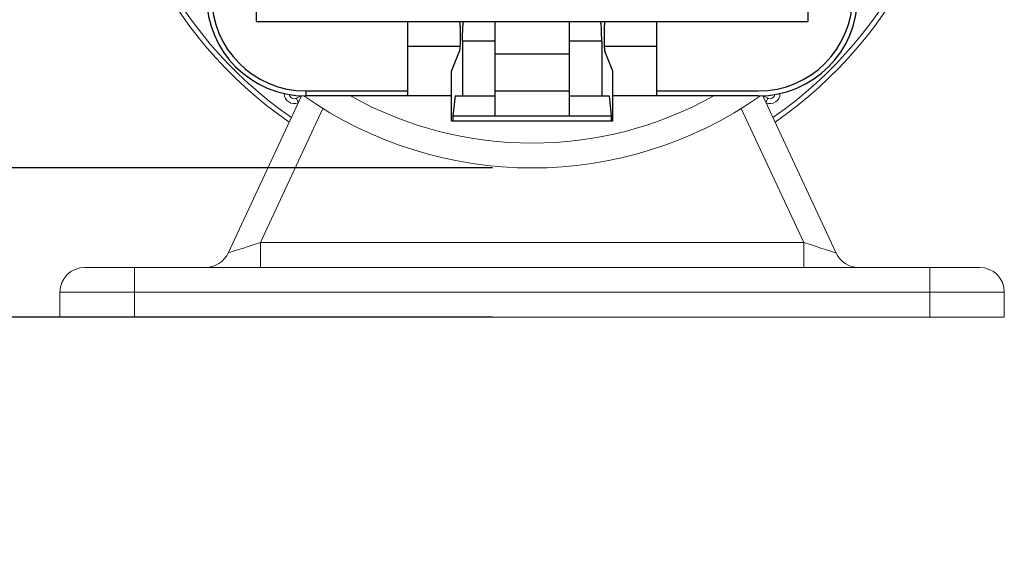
# Model space of a CAD drawing. Header units: inches. Extents: x -1.7 to 17.2, y -0.2 to 9.6.
# Tile 3 of 7: x 1 to 2.5, y 2.2 to 3. Entities that reach past the tile are written whole.
import ezdxf

# ---------------------------------------------------------------- set-up
doc = ezdxf.new("R2010")
doc.units = ezdxf.units.IN
doc.header["$MEASUREMENT"] = 0
doc.layers.add('DIMENSIONS', color=1, linetype='Continuous')
doc.styles.get("Standard").update_dxf_attribs({"font": 'Arial.ttf'})
doc.dimstyles.new('Standard .180IN', dxfattribs={"dimtxt": 0.18, "dimasz": 0.18, "dimexe": 0.18, "dimexo": 0.0625, "dimgap": 0.09, "dimtad": 0, "dimtih": 1, "dimtoh": 1, "dimdec": 5, "dimzin": 0, "dimdsep": 46, "dimlunit": 4, "dimtxsty": 'Standard', "dimcen": 0.09, "dimadec": 0, "dimazin": 0, "dimtfac": 1, "dimtdec": 5, "dimtofl": 0, "dimtmove": 0, "dimatfit": 3, "dimfxl": 1, "dimtolj": 1, "dimtzin": 0, "dimarcsym": 0})

# ---------------------------------------------------------------- blocks, each defined once
blk = doc.blocks.new('*D6')
at = {"layer": 'Defpoints', "color": 0, "transparency": 16777216}
for p in [(1.8021, 3.9113), (0.3019, 2.7895), (1.8021, 2.7895)]:
    blk.add_point(p, dxfattribs=at)
at = {"layer": 'DIMENSIONS', "color": 0, "lineweight": -2, "transparency": 16777216}
for p, q in [((0.3019, 4.0913), (0.3019, 4.2713)), ((1.7396, 3.9113), (0.1219, 3.9113)), ((1.7396, 2.7895), (0.1219, 2.7895)), ((0.3019, 2.6095), (0.3019, 2.4295))]:
    blk.add_line(p, q, dxfattribs=at)
at = {"layer": 'DIMENSIONS', "color": 0, "transparency": 16777216}
for points in [[(0.2719, 4.0913), (0.3319, 4.0913), (0.3019, 3.9113)], [(0.2719, 2.6095), (0.3319, 2.6095), (0.3019, 2.7895)]]:
    blk.add_solid(points, dxfattribs=at)
at = {"layer": 'DIMENSIONS', "color": 0, "transparency": 16777216, "char_height": 0.18, "attachment_point": 5}
for s, insert in [('\\A1;1{\\H1x;\\S1/8;}"', (0.3019, 3.6509)), ('\\A1;[28.49 mm]', (0.3019, 3.1459))]:
    blk.add_mtext(s, dxfattribs=dict(at, insert=insert))
blk = doc.blocks.new('*D7')
at = {"layer": 'Defpoints', "color": 0, "transparency": 16777216}
for p in [(-1.0976, 3.9113), (1.8021, 3.9113), (1.8021, 2.5533)]:
    blk.add_point(p, dxfattribs=at)
at = {"layer": 'DIMENSIONS', "color": 0, "lineweight": -2, "transparency": 16777216}
for p, q in [((-1.0976, 4.0913), (-1.0976, 4.2713)), ((1.7396, 3.9113), (-1.2776, 3.9113)), ((1.7396, 2.5533), (-1.2776, 2.5533)), ((-1.0976, 2.3733), (-1.0976, 2.1933))]:
    blk.add_line(p, q, dxfattribs=at)
at = {"layer": 'DIMENSIONS', "color": 0, "transparency": 16777216}
for points in [[(-1.1276, 4.0913), (-1.0676, 4.0913), (-1.0976, 3.9113)], [(-1.1276, 2.3733), (-1.0676, 2.3733), (-1.0976, 2.5533)]]:
    blk.add_solid(points, dxfattribs=at)
at = {"layer": 'DIMENSIONS', "color": 0, "transparency": 16777216, "char_height": 0.18, "attachment_point": 5}
for s, insert in [('\\A1;1{\\H1x;\\S11/32;}"', (-1.0976, 3.5328)), ('\\A1;[34.49 mm]', (-1.0976, 3.0278))]:
    blk.add_mtext(s, dxfattribs=dict(at, insert=insert))

msp = doc.modelspace()

# ---------------------------------------------------------------- linework, layer by layer
at = {"color": 0, "linetype": 'Continuous'}
for p, q in [((1.365178, 3.23429), (1.365178, 3.021734)), ((2.239022, 3.23429), (2.239022, 3.021734)), ((1.365178, 3.021734), (2.239022, 3.021734)), ((1.605288, 2.903647), (1.605288, 3.021734)), ((1.743056, 3.021734), (1.743056, 2.872157)), ((1.861143, 2.872157), (1.861143, 3.021734)), ((1.998911, 3.021734), (1.998911, 2.903647)), ((1.605288, 2.982371), (1.687853, 2.982371)), ((1.691885, 2.990256), (1.691885, 2.903647)), ((1.743056, 2.990244), (1.691885, 2.990244)), ((1.912314, 2.990244), (1.861143, 2.990244)), ((1.912314, 2.990244), (1.912314, 2.903647)), ((1.916344, 2.982371), (1.998911, 2.982371)), ((1.674172, 2.943009), (1.686984, 2.974779)), ((1.743056, 2.970563), (1.861143, 2.970563)), ((1.930027, 2.943009), (1.917215, 2.974777)), ((1.674172, 2.864284), (1.674172, 2.943009)), ((1.930027, 2.864284), (1.930027, 2.943009)), ((1.443903, 2.911519), (1.443903, 2.903647)), ((1.443903, 2.911519), (1.605288, 2.911519)), ((1.674172, 2.903647), (1.443903, 2.903647)), ((1.68003, 2.903647), (1.676632, 2.872157)), ((1.68003, 2.903647), (1.743056, 2.903647)), ((1.743056, 2.911519), (1.861143, 2.911519)), ((1.861143, 2.903647), (1.92417, 2.903647)), ((1.92417, 2.903647), (1.927567, 2.872157)), ((2.160297, 2.903647), (1.930027, 2.903647)), ((1.998911, 2.911519), (2.160297, 2.911519)), ((1.676632, 2.872157), (1.927567, 2.872157)), ((1.676632, 2.872157), (1.676632, 2.864284)), ((1.927567, 2.872157), (1.927567, 2.864284)), ((1.674172, 2.864284), (1.930027, 2.864284))]:
    msp.add_line(p, q, dxfattribs=at)
at = {"color": 0, "linetype": 'Continuous', "lineweight": 15}
for p, q in [((1.320669, 2.654774), (1.436873, 2.903975)), ((1.428664, 2.90008), (1.436873, 2.903975)), ((2.167326, 2.903975), (2.283531, 2.654774)), ((2.167326, 2.903975), (2.175536, 2.90008)), ((1.470831, 2.883658), (1.371857, 2.671409)), ((2.232342, 2.671409), (2.133369, 2.883658)), ((1.371857, 2.671409), (2.232342, 2.671409)), ((1.371857, 2.671409), (1.371857, 2.632047)), ((2.232342, 2.671409), (2.232342, 2.632047)), ((1.093578, 2.632047), (1.172303, 2.632047)), ((1.172303, 2.632047), (2.431897, 2.632047)), ((1.172303, 2.632047), (1.172303, 2.592684)), ((2.431897, 2.632047), (2.510622, 2.632047)), ((2.431897, 2.632047), (2.431897, 2.592684)), ((1.054216, 2.553322), (1.054216, 2.592684)), ((1.172303, 2.592684), (1.054216, 2.592684)), ((2.431897, 2.592684), (1.172303, 2.592684)), ((1.172303, 2.592684), (1.172303, 2.553322)), ((2.549984, 2.592684), (2.431897, 2.592684)), ((2.431897, 2.553322), (2.431897, 2.592684)), ((2.549984, 2.592684), (2.549984, 2.553322)), ((1.172303, 2.553322), (1.054216, 2.553322)), ((1.172303, 2.553322), (2.431897, 2.553322)), ((2.549984, 2.553322), (2.431897, 2.553322))]:
    msp.add_line(p, q, dxfattribs=at)
at = {"color": 0, "linetype": 'Continuous', "lineweight": 15, "flags": 128}
for points in [[(1.428664, 2.90008), (1.428729, 2.899943), (1.428921, 2.899538), (1.429232, 2.898881), (1.429652, 2.897997), (1.430164, 2.896919), (1.430747, 2.895689), (1.43138, 2.894355), (1.431888, 2.893284)], [(2.172312, 2.893284), (2.17282, 2.894355), (2.173453, 2.895689), (2.174036, 2.896919), (2.174548, 2.897997), (2.174967, 2.898881), (2.175279, 2.899538), (2.175471, 2.899943), (2.175536, 2.90008)], [(1.320669, 2.654774), (1.321652, 2.655093), (1.324565, 2.65604), (1.329296, 2.657577), (1.335661, 2.659646), (1.343418, 2.662167), (1.352268, 2.665043), (1.361871, 2.668164), (1.371857, 2.671409)], [(2.232342, 2.671409), (2.242329, 2.668164), (2.251931, 2.665043), (2.260781, 2.662167), (2.268538, 2.659646), (2.274904, 2.657577), (2.279635, 2.65604), (2.282547, 2.655093), (2.283531, 2.654774)]]:
    msp.add_lwpolyline(points, dxfattribs=at)
at = {"color": 0, "linetype": 'Continuous', "lineweight": 15}
for centre, radius, start, end in [((1.8021, 3.419293), 0.677032, 176.227816, 235.37277), ((1.8021, 3.419293), 0.669159, 176.227816, 235.258411), ((1.8021, 3.419293), 0.669159, 304.741589, 3.772184), ((1.8021, 3.419293), 0.677032, 304.62723, 3.772184), ((1.8021, 3.419293), 0.590435, 222.268586, 222.324856), ((1.425289, 2.907192), 0.015745, 179.094577, 293.865418), ((1.425289, 2.907192), 0.007872, 189.657186, 295.384615), ((1.8021, 3.419293), 0.629797, 234.95385, 305.04615), ((1.8021, 3.419293), 0.590435, 240.848333, 299.151667), ((2.178911, 2.907192), 0.015745, 246.134582, 0.905423), ((2.178911, 2.907192), 0.007872, 244.615385, 350.342814), ((1.284994, 2.671409), 0.039362, 270, 335), ((2.319205, 2.671409), 0.039362, 205, 270), ((1.093578, 2.592684), 0.039362, 90, 180), ((2.510622, 2.592684), 0.039362, 0, 90)]:
    msp.add_arc(centre, radius, start, end, dxfattribs=at)
at = {"color": 0, "linetype": 'Continuous'}
for centre, radius, start, end in [((1.443903, 3.061096), 0.157449, 180, 270), ((1.443903, 3.061096), 0.149577, 180, 270), ((2.160297, 3.061096), 0.157449, 270, 0), ((2.160297, 3.061096), 0.149577, 270, 0)]:
    msp.add_arc(centre, radius, start, end, dxfattribs=at)
for points, knots in [([(1.686758, 3.021732), (1.686937, 3.021732), (1.687145, 3.020884), (1.687382, 3.019749), (1.687616, 3.017477), (1.687827, 3.014625), (1.688003, 3.011075), (1.688185, 3.005513), (1.688235, 3.001133), (1.688235, 2.998117)], [0, 0, 0, 0, 0.02252323, 0.08019446, 0.17255893, 0.29644419, 0.44724661, 0.61925737, 1, 1, 1, 1]), ([(1.691885, 2.990256), (1.691885, 2.994277), (1.691952, 3.000113), (1.692194, 3.007538), (1.692428, 3.012245), (1.692714, 3.016118), (1.693016, 3.018971), (1.693336, 3.02073), (1.693588, 3.021505), (1.693773, 3.021734), (1.693854, 3.021734)], [0, 0, 0, 0, 0.38064093, 0.55252698, 0.70318635, 0.82700549, 0.91927175, 0.97681055, 0.99227701, 1, 1, 1, 1]), ([(1.912314, 2.990256), (1.912314, 2.994277), (1.912248, 3.000113), (1.912005, 3.007539), (1.911772, 3.012246), (1.911486, 3.01612), (1.911184, 3.018974), (1.910864, 3.020732), (1.910612, 3.021507), (1.910427, 3.021734), (1.910345, 3.021734)], [0, 0, 0, 0, 0.38062504, 0.55251742, 0.7032136, 0.82708868, 0.91938755, 0.97686567, 0.99229002, 1, 1, 1, 1]), ([(1.917441, 3.021734), (1.917277, 3.021734), (1.917069, 3.020972), (1.916849, 3.019932), (1.91662, 3.017872), (1.916414, 3.015266), (1.916237, 3.012009), (1.916047, 3.006842), (1.915937, 2.999849), (1.915992, 2.991527), (1.916187, 2.984967), (1.916449, 2.980467), (1.916656, 2.977932), (1.916894, 2.976105), (1.917077, 2.97512), (1.917215, 2.974777)], [0, 0, 0, 0, 0.01044793, 0.03681506, 0.07909703, 0.13600034, 0.20562322, 0.28558751, 0.46522583, 0.65018231, 0.81494194, 0.88248841, 0.93694358, 0.97649997, 1, 1, 1, 1]), ([(1.688235, 2.998117), (1.688235, 2.995384), (1.688183, 2.990256), (1.687939, 2.983376), (1.687642, 2.978651), (1.68729, 2.976005), (1.687113, 2.975097), (1.686984, 2.974779)], [0, 0, 0, 0, 0.35029822, 0.65710762, 0.88261277, 0.95592806, 1, 1, 1, 1])]:
    msp.add_open_spline(points, degree=3, knots=knots, dxfattribs=at)

# ---------------------------------------------------------------- dimensions: what is measured, and where the dimension line sits
at = {"layer": 'DIMENSIONS'}
for base, p1, p2, picture, middle in [((-1.097586, 3.911322), (1.8021, 2.553322), (1.8021, 3.911322), '*D7', (-1.097586, 3.232322)), ((0.301856, 2.789496), (1.8021, 3.911322), (1.8021, 2.789496), '*D6', (0.301856, 3.350409))]:
    dim = msp.add_linear_dim(base=base, p1=p1, p2=p2, angle=90, dimstyle='Standard .180IN', override={"dimpost": '\\X'}, dxfattribs=at)
    dim.commit()
    dim.dimension.update_dxf_attribs({"geometry": picture, "text_midpoint": middle, "dimtype": 160})

doc.saveas('drawing.dxf')
